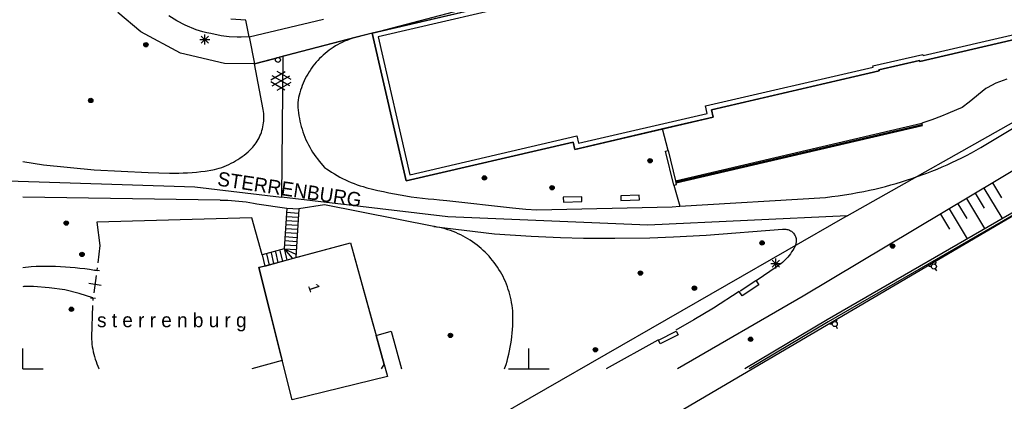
# Model space of a CAD drawing. Header units: millimetres. Extents: x 135944 to 142000, y 454200 to 456692.
# Tile 6 of 153: x 136800 to 136897, y 454797 to 454835. Entities that reach past the tile are written whole.
import ezdxf
from ezdxf.enums import TextEntityAlignment as Align

# ---------------------------------------------------------------- set-up
doc = ezdxf.new("R2010")
doc.units = ezdxf.units.MM
doc.layers.add('TotaalGBKN2013X$0$Contouren', color=251, linetype='Continuous')
doc.layers.add('TotaalGBKN2013X$0$Xref', color=251, linetype='Continuous')
doc.layers.add('TotaalGBKN2013X$0$PSVPORTS', color=251, linetype='Continuous', plot=False)
doc.styles.add('TotaalGBKN2013X$0$GBKN binnenstad 2009$0$Standard', font='txt')

# ---------------------------------------------------------------- blocks, each defined once
blk = doc.blocks.new('TotaalGBKN2013X$0$GBKN binnenstad 2009')
for p, q in [((136834503, 454833221), (136850165, 454836873)), ((136815207, 454834416), (136814420, 454834910)), ((136816029, 454833984), (136815207, 454834416)), ((136822041, 454834501), (136820551, 454834595)), ((136822355, 454832848), (136822041, 454834501)), ((136822355, 454832848), (136829706, 454834585)), ((136817138, 454833543), (136816029, 454833984)), ((136817771, 454833332), (136817138, 454833543)), ((136818167, 454833233), (136817771, 454833332)), ((136818569, 454833165), (136818167, 454833233)), ((136819598, 454832950), (136818569, 454833165)), ((136834503, 454833221), (136832808, 454832768)), ((136837878, 454818604), (136834503, 454833221)), ((136817490, 454832573), (136818490, 454832573)), ((136817636, 454832219), (136818344, 454832927)), ((136818344, 454832219), (136817636, 454832927)), ((136817990, 454832073), (136817990, 454833073)), ((136820388, 454832852), (136819598, 454832950)), ((136821182, 454832802), (136820388, 454832852)), ((136821589, 454832805), (136821182, 454832802)), ((136822355, 454832848), (136821589, 454832805)), ((136822355, 454832848), (136822877, 454830173)), ((136832808, 454832768), (136825364, 454830825)), ((136831328, 454832183), (136831107, 454832065)), ((136831553, 454832295), (136831328, 454832183)), ((136831781, 454832400), (136831553, 454832295)), ((136832012, 454832497), (136831781, 454832400)), ((136832246, 454832587), (136832012, 454832497)), ((136832483, 454832669), (136832246, 454832587)), ((136832808, 454832768), (136832483, 454832669)), ((136899100, 454832848), (136888622, 454830408)), ((136829871, 454831210), (136829682, 454831045)), ((136830065, 454831368), (136829871, 454831210)), ((136830264, 454831521), (136830065, 454831368)), ((136830468, 454831667), (136830264, 454831521)), ((136830677, 454831806), (136830468, 454831667)), ((136830890, 454831939), (136830677, 454831806)), ((136831107, 454832065), (136830890, 454831939)), ((136822877, 454830173), (136824948, 454830716)), ((136828980, 454830328), (136828820, 454830135)), ((136829147, 454830516), (136828980, 454830328)), ((136829320, 454830698), (136829147, 454830516)), ((136829498, 454830874), (136829320, 454830698)), ((136829682, 454831045), (136829498, 454830874)), ((136888589, 454830519), (136884597, 454829590)), ((136888622, 454830408), (136888589, 454830519)), ((136823757, 454825650), (136822877, 454830173)), ((136824504, 454828598), (136825906, 454829407)), ((136826504, 454828615), (136825118, 454829416)), ((136828281, 454829380), (136828151, 454829165)), ((136828376, 454829528), (136828281, 454829380)), ((136828517, 454829735), (136828376, 454829528)), ((136828665, 454829938), (136828517, 454829735)), ((136828820, 454830135), (136828665, 454829938)), ((136884622, 454829483), (136875996, 454827476)), ((136884597, 454829590), (136884622, 454829483)), ((136825905, 454827575), (136824504, 454828384)), ((136824641, 454827985), (136826374, 454828984)), ((136826374, 454827996), (136824642, 454828998)), ((136825118, 454827566), (136826504, 454828366)), ((136827701, 454828268), (136827606, 454828035)), ((136827803, 454828497), (136827701, 454828268)), ((136827912, 454828724), (136827803, 454828497)), ((136828028, 454828946), (136827912, 454828724)), ((136828151, 454829165), (136828028, 454828946)), ((136896141, 454828249), (136895279, 454827808)), ((136897225, 454828666), (136896141, 454828249)), ((136827368, 454827320), (136827304, 454827077)), ((136827440, 454827561), (136827368, 454827320)), ((136827519, 454827799), (136827440, 454827561)), ((136827606, 454828035), (136827519, 454827799)), ((136875996, 454827476), (136868056, 454825629)), ((136895162, 454827728), (136893516, 454826373)), ((136895279, 454827808), (136895162, 454827728)), ((136827200, 454826586), (136827159, 454826338)), ((136827159, 454826338), (136827165, 454826146)), ((136827248, 454826832), (136827200, 454826586)), ((136827304, 454827077), (136827248, 454826832)), ((136909878, 454826823), (136877108, 454807184)), ((136893516, 454826373), (136892809, 454825868)), ((136823785, 454825461), (136823757, 454825650)), ((136823805, 454825272), (136823785, 454825461)), ((136827165, 454826146), (136827181, 454825870)), ((136827181, 454825870), (136827204, 454825594)), ((136827204, 454825594), (136827236, 454825319)), ((136868056, 454825629), (136868226, 454824896)), ((136892252, 454825609), (136891399, 454825269)), ((136892809, 454825868), (136892252, 454825609)), ((136823787, 454824321), (136823806, 454824510)), ((136823818, 454825082), (136823805, 454825272)), ((136823806, 454824510), (136823818, 454824701)), ((136823822, 454824891), (136823818, 454825082)), ((136823818, 454824701), (136823822, 454824891)), ((136827236, 454825319), (136827275, 454825045)), ((136827275, 454825045), (136827323, 454824772)), ((136827323, 454824772), (136827378, 454824501)), ((136827378, 454824501), (136827441, 454824231)), ((136868226, 454824896), (136863208, 454823728)), ((136889817, 454824622), (136888830, 454824299)), ((136890767, 454824984), (136889817, 454824622)), ((136891399, 454825269), (136890767, 454824984)), ((136823504, 454823216), (136823570, 454823394)), ((136823570, 454823394), (136823629, 454823576)), ((136823629, 454823576), (136823680, 454823759)), ((136823680, 454823759), (136823724, 454823945)), ((136823724, 454823945), (136823759, 454824132)), ((136823759, 454824132), (136823787, 454824321)), ((136827441, 454824231), (136827512, 454823964)), ((136827512, 454823964), (136827590, 454823698)), ((136827590, 454823698), (136827677, 454823435)), ((136827677, 454823435), (136827770, 454823175)), ((136863208, 454823728), (136854533, 454821710)), ((136863755, 454821584), (136863208, 454823728)), ((136864486, 454818610), (136888830, 454824299)), ((136864513, 454818498), (136888857, 454824187)), ((136864544, 454818387), (136888883, 454824075)), ((136888883, 454824075), (136888830, 454824299)), ((136894822, 454821982), (136897957, 454823892)), ((136823064, 454822373), (136823166, 454822533)), ((136823166, 454822533), (136823261, 454822699)), ((136823261, 454822699), (136823349, 454822867)), ((136823349, 454822867), (136823430, 454823040)), ((136823430, 454823040), (136823504, 454823216)), ((136827770, 454823175), (136827872, 454822917)), ((136827872, 454822917), (136827980, 454822663)), ((136827980, 454822663), (136828096, 454822411)), ((136828096, 454822411), (136828219, 454822163)), ((136854363, 454822440), (136837878, 454818604)), ((136854533, 454821710), (136854363, 454822440)), ((136822065, 454821305), (136822258, 454821469)), ((136822258, 454821469), (136822446, 454821640)), ((136822446, 454821640), (136822628, 454821816)), ((136822628, 454821816), (136822718, 454821917)), ((136822718, 454821917), (136822840, 454822064)), ((136822840, 454822064), (136822955, 454822216)), ((136822955, 454822216), (136823064, 454822373)), ((136828219, 454822163), (136828350, 454821919)), ((136828350, 454821919), (136828487, 454821679)), ((136828487, 454821679), (136828631, 454821443)), ((136828631, 454821443), (136828782, 454821211)), ((136863512, 454821524), (136863755, 454821584)), ((136864340, 454818169), (136863512, 454821524)), ((136863755, 454821584), (136864486, 454818610)), ((136893728, 454821369), (136894200, 454821627)), ((136894200, 454821627), (136894667, 454821892)), ((136894667, 454821892), (136894822, 454821982)), ((136800000, 454820505), (136802058, 454820175)), ((136820807, 454820452), (136821028, 454820578)), ((136821028, 454820578), (136821244, 454820710)), ((136821244, 454820710), (136821456, 454820849)), ((136821456, 454820849), (136821664, 454820994)), ((136821664, 454820994), (136821867, 454821146)), ((136821867, 454821146), (136822065, 454821305)), ((136828782, 454821211), (136828939, 454820983)), ((136828939, 454820983), (136829104, 454820760)), ((136829104, 454820760), (136829274, 454820542)), ((136829274, 454820542), (136829805, 454819935)), ((136891806, 454820407), (136892292, 454820637)), ((136892292, 454820637), (136892775, 454820873)), ((136892775, 454820873), (136893253, 454821117)), ((136893253, 454821117), (136893728, 454821369)), ((136802058, 454820175), (136807064, 454819677)), ((136807064, 454819677), (136812389, 454819432)), ((136817151, 454819470), (136817584, 454819517)), ((136817584, 454819517), (136818016, 454819572)), ((136818016, 454819572), (136818761, 454819672)), ((136818761, 454819672), (136818924, 454819712)), ((136818924, 454819712), (136819169, 454819778)), ((136819169, 454819778), (136819412, 454819852)), ((136819412, 454819852), (136819652, 454819933)), ((136819652, 454819933), (136819889, 454820023)), ((136819889, 454820023), (136820124, 454820119)), ((136820124, 454820119), (136820355, 454820223)), ((136820355, 454820223), (136820583, 454820334)), ((136820583, 454820334), (136820807, 454820452)), ((136829805, 454819935), (136830002, 454819790)), ((136830002, 454819790), (136830257, 454819613)), ((136830257, 454819613), (136830516, 454819442)), ((136905410, 454819863), (136879463, 454804838)), ((136905523, 454819669), (136879578, 454804646)), ((136889329, 454819368), (136889831, 454819561)), ((136889831, 454819561), (136890329, 454819762)), ((136890329, 454819762), (136890825, 454819969)), ((136890825, 454819969), (136891317, 454820184)), ((136891317, 454820184), (136891806, 454820407)), ((136812389, 454819432), (136814481, 454819356)), ((136814481, 454819356), (136814976, 454819354)), ((136814976, 454819354), (136815411, 454819362)), ((136815411, 454819362), (136815847, 454819377)), ((136815847, 454819377), (136816282, 454819400)), ((136816282, 454819400), (136816717, 454819431)), ((136816717, 454819431), (136817151, 454819470)), ((136830516, 454819442), (136830780, 454819277)), ((136830780, 454819277), (136831048, 454819120)), ((136831048, 454819120), (136831319, 454818969)), ((136831319, 454818969), (136831595, 454818826)), ((136831595, 454818826), (136831874, 454818689)), ((136831874, 454818689), (136832156, 454818560)), ((136832156, 454818560), (136832442, 454818438)), ((136864486, 454818610), (136864544, 454818387)), ((136886805, 454818496), (136887320, 454818661)), ((136887320, 454818661), (136887833, 454818834)), ((136887833, 454818834), (136888825, 454819183)), ((136888825, 454819183), (136889329, 454819368)), ((136832442, 454818438), (136832731, 454818324)), ((136832731, 454818324), (136833022, 454818217)), ((136833022, 454818217), (136833316, 454818118)), ((136833316, 454818118), (136833613, 454818026)), ((136833613, 454818026), (136834003, 454817921)), ((136834003, 454817921), (136834545, 454817783)), ((136834545, 454817783), (136835088, 454817652)), ((136835088, 454817652), (136835633, 454817529)), ((136864340, 454818169), (136864583, 454818229)), ((136864340, 454818169), (136864932, 454816084)), ((136864583, 454818229), (136864544, 454818387)), ((136882458, 454817432), (136883084, 454817550)), ((136883084, 454817550), (136883668, 454817667)), ((136883668, 454817667), (136884196, 454817786)), ((136884196, 454817786), (136884722, 454817912)), ((136884722, 454817912), (136885246, 454818047)), ((136885246, 454818047), (136885768, 454818189)), ((136885768, 454818189), (136886288, 454818339)), ((136886288, 454818339), (136886805, 454818496)), ((136894959, 454817883), (136896732, 454814926)), ((136895817, 454818397), (136896703, 454816918)), ((136819487, 454816678), (136800000, 454816990)), ((136819487, 454816678), (136819904, 454816680)), ((136819904, 454816680), (136820266, 454816673)), ((136820266, 454816673), (136820628, 454816658)), ((136820628, 454816658), (136820989, 454816635)), ((136820989, 454816635), (136821349, 454816604)), ((136821349, 454816604), (136821709, 454816566)), ((136821709, 454816566), (136822068, 454816519)), ((136835633, 454817529), (136836181, 454817414)), ((136836181, 454817414), (136836729, 454817307)), ((136836729, 454817307), (136837279, 454817207)), ((136837279, 454817207), (136837831, 454817116)), ((136837831, 454817116), (136838383, 454817032)), ((136838383, 454817032), (136838937, 454816956)), ((136838937, 454816956), (136839492, 454816889)), ((136839492, 454816889), (136840048, 454816829)), ((136840048, 454816829), (136840605, 454816777)), ((136840605, 454816777), (136841162, 454816733)), ((136841162, 454816733), (136841904, 454816645)), ((136841904, 454816645), (136848389, 454815916)), ((136864932, 454816084), (136879309, 454816962)), ((136879309, 454816962), (136879941, 454817040)), ((136879941, 454817040), (136880572, 454817126)), ((136880572, 454817126), (136881202, 454817220)), ((136881202, 454817220), (136881831, 454817322)), ((136881831, 454817322), (136882458, 454817432)), ((136893244, 454816854), (136895017, 454813897)), ((136894102, 454817369), (136894988, 454815890)), ((136822068, 454816519), (136822426, 454816464)), ((136822426, 454816464), (136822782, 454816401)), ((136822782, 454816401), (136823137, 454816331)), ((136823137, 454816331), (136826076, 454815888)), ((136826076, 454815888), (136825829, 454811880)), ((136826076, 454815888), (136827260, 454815815)), ((136827260, 454815815), (136826963, 454811001)), ((136829805, 454816223), (136827260, 454815815)), ((136840603, 454814093), (136829805, 454816223)), ((136848389, 454815916), (136849715, 454815783)), ((136849715, 454815783), (136850793, 454815747)), ((136850793, 454815747), (136864172, 454816038)), ((136864172, 454816038), (136864932, 454816084)), ((136891529, 454815826), (136893301, 454812869)), ((136892386, 454816340), (136893273, 454814862)), ((136822634, 454814931), (136807322, 454814507)), ((136823645, 454811290), (136822634, 454814931)), ((136826002, 454814686), (136827186, 454814613)), ((136826027, 454815087), (136827211, 454815014)), ((136826052, 454815488), (136827236, 454815415)), ((136890671, 454815312), (136891557, 454813834)), ((136807322, 454814507), (136807612, 454812191)), ((136825953, 454813884), (136827137, 454813811)), ((136825978, 454814285), (136827162, 454814212)), ((136840685, 454814080), (136840603, 454814093)), ((136840603, 454814093), (136846606, 454813347)), ((136840953, 454814032), (136840685, 454814080)), ((136841219, 454813976), (136840953, 454814032)), ((136841483, 454813913), (136841219, 454813976)), ((136841746, 454813842), (136841483, 454813913)), ((136842006, 454813763), (136841746, 454813842)), ((136842264, 454813676), (136842006, 454813763)), ((136842519, 454813582), (136842264, 454813676)), ((136867535, 454813240), (136875061, 454813802)), ((136875061, 454813802), (136875114, 454813810)), ((136875114, 454813810), (136875210, 454813819)), ((136875210, 454813819), (136875306, 454813819)), ((136875306, 454813819), (136875402, 454813812)), ((136875402, 454813812), (136875497, 454813796)), ((136875497, 454813796), (136875590, 454813773)), ((136875590, 454813773), (136875681, 454813742)), ((136875681, 454813742), (136875769, 454813703)), ((136875769, 454813703), (136875854, 454813658)), ((136875854, 454813658), (136875935, 454813605)), ((136825879, 454812682), (136827063, 454812609)), ((136825904, 454813083), (136827088, 454813010)), ((136825928, 454813484), (136827112, 454813411)), ((136842771, 454813480), (136842519, 454813582)), ((136843021, 454813371), (136842771, 454813480)), ((136843267, 454813255), (136843021, 454813371)), ((136843509, 454813132), (136843267, 454813255)), ((136843748, 454813001), (136843509, 454813132)), ((136843982, 454812864), (136843748, 454813001)), ((136844213, 454812719), (136843982, 454812864)), ((136844439, 454812568), (136844213, 454812719)), ((136846606, 454813347), (136850239, 454813112)), ((136850239, 454813112), (136853115, 454812995)), ((136853115, 454812995), (136855396, 454812939)), ((136855396, 454812939), (136858511, 454812923)), ((136858511, 454812923), (136861951, 454812959)), ((136861951, 454812959), (136864283, 454813051)), ((136864283, 454813051), (136867535, 454813240)), ((136875935, 454813605), (136876011, 454813546)), ((136876011, 454813546), (136876082, 454813481)), ((136876082, 454813481), (136876147, 454813410)), ((136876147, 454813410), (136876206, 454813334)), ((136876206, 454813334), (136876258, 454813254)), ((136876258, 454813254), (136876304, 454813169)), ((136876304, 454813169), (136876343, 454813081)), ((136876343, 454813081), (136876374, 454812990)), ((136876374, 454812990), (136876397, 454812897)), ((136876397, 454812897), (136876413, 454812802)), ((136876413, 454812802), (136876420, 454812706)), ((136876420, 454812706), (136876420, 454812609)), ((136807612, 454812191), (136807421, 454810479)), ((136825829, 454811880), (136823645, 454811290)), ((136825829, 454811880), (136827013, 454811807)), ((136825829, 454811880), (136826960, 454811333)), ((136825829, 454811880), (136826605, 454810937)), ((136825848, 454811789), (136826081, 454810762)), ((136825854, 454812281), (136827038, 454812208)), ((136826963, 454811001), (136832366, 454812467)), ((136832366, 454812467), (136834532, 454804696)), ((136844661, 454812411), (136844439, 454812568)), ((136844878, 454812247), (136844661, 454812411)), ((136845090, 454812076), (136844878, 454812247)), ((136845297, 454811900), (136845090, 454812076)), ((136845498, 454811717), (136845297, 454811900)), ((136845694, 454811529), (136845498, 454811717)), ((136876072, 454811736), (136875960, 454811561)), ((136876178, 454811916), (136876072, 454811736)), ((136876300, 454812147), (136876178, 454811916)), ((136876339, 454812235), (136876300, 454812147)), ((136876371, 454812326), (136876339, 454812235)), ((136876395, 454812419), (136876371, 454812326)), ((136876411, 454812514), (136876395, 454812419)), ((136876420, 454812609), (136876411, 454812514)), ((136823645, 454811290), (136823899, 454810169)), ((136823899, 454810169), (136826963, 454811001)), ((136824085, 454811389), (136824339, 454810268)), ((136824526, 454811489), (136824771, 454810406)), ((136824966, 454811589), (136825207, 454810524)), ((136825407, 454811689), (136825644, 454810643)), ((136845885, 454811335), (136845694, 454811529)), ((136846070, 454811135), (136845885, 454811335)), ((136846249, 454810930), (136846070, 454811135)), ((136846421, 454810720), (136846249, 454810930)), ((136874042, 454810057), (136874750, 454810765)), ((136874750, 454810057), (136874042, 454810765)), ((136874396, 454809911), (136874396, 454810911)), ((136875386, 454810842), (136875226, 454810685)), ((136875447, 454810906), (136875386, 454810842)), ((136875585, 454811062), (136875447, 454810906)), ((136875716, 454811224), (136875585, 454811062)), ((136875841, 454811390), (136875716, 454811224)), ((136875960, 454811561), (136875841, 454811390)), ((136800000, 454810035), (136800825, 454810129)), ((136800825, 454810129), (136801307, 454810150)), ((136801307, 454810150), (136801790, 454810162)), ((136801790, 454810162), (136802272, 454810167)), ((136802272, 454810167), (136802755, 454810164)), ((136802755, 454810164), (136803237, 454810153)), ((136803237, 454810153), (136803719, 454810133)), ((136803719, 454810133), (136804201, 454810106)), ((136804201, 454810106), (136804683, 454810071)), ((136804683, 454810071), (136805163, 454810028)), ((136805163, 454810028), (136805643, 454809976)), ((136805643, 454809976), (136806122, 454809917)), ((136806122, 454809917), (136806600, 454809850)), ((136806600, 454809850), (136807077, 454809775)), ((136807077, 454809775), (136807337, 454809731)), ((136807586, 454809705), (136807090, 454809761)), ((136807338, 454809733), (136807366, 454809981)), ((136823899, 454810169), (136823320, 454810012)), ((136823320, 454810012), (136825630, 454800810)), ((136846588, 454810505), (136846421, 454810720)), ((136846748, 454810285), (136846588, 454810505)), ((136846901, 454810061), (136846748, 454810285)), ((136847048, 454809832), (136846901, 454810061)), ((136847188, 454809599), (136847048, 454809832)), ((136874534, 454810114), (136872466, 454808707)), ((136873896, 454810411), (136874896, 454810411)), ((136874715, 454810247), (136874534, 454810114)), ((136874890, 454810387), (136874715, 454810247)), ((136875061, 454810533), (136874890, 454810387)), ((136875226, 454810685), (136875061, 454810533)), ((136889780, 454810125), (136889531, 454810125)), ((136890154, 454810341), (136890279, 454810558)), ((136890155, 454809909), (136890281, 454809692)), ((136807263, 454809238), (136807003, 454807506)), ((136847321, 454809361), (136847188, 454809599)), ((136847447, 454809121), (136847321, 454809361)), ((136847566, 454808876), (136847447, 454809121)), ((136847678, 454808628), (136847566, 454808876)), ((136800087, 454808138), (136800000, 454808129)), ((136800324, 454808154), (136800087, 454808138)), ((136800562, 454808162), (136800324, 454808154)), ((136800799, 454808162), (136800562, 454808162)), ((136801063, 454808152), (136800799, 454808162)), ((136802618, 454808029), (136801063, 454808152)), ((136804165, 454807832), (136802618, 454808029)), ((136805555, 454807451), (136804165, 454807832)), ((136806518, 454808464), (136807748, 454808280)), ((136847782, 454808377), (136847678, 454808628)), ((136847879, 454808123), (136847782, 454808377)), ((136847969, 454807866), (136847879, 454808123)), ((136848051, 454807606), (136847969, 454807866)), ((136870889, 454807707), (136872439, 454808751)), ((136872728, 454808323), (136871076, 454807209)), ((136872439, 454808751), (136872466, 454808707)), ((136872466, 454808707), (136872728, 454808323)), ((136806927, 454807012), (136805555, 454807451)), ((136806678, 454807022), (136807178, 454807002)), ((136806928, 454807012), (136806918, 454806762)), ((136848125, 454807345), (136848051, 454807606)), ((136848191, 454807081), (136848125, 454807345)), ((136848250, 454806815), (136848191, 454807081)), ((136877108, 454807184), (136864702, 454800000)), ((136870793, 454807644), (136868237, 454806010)), ((136871076, 454807209), (136870793, 454807644)), ((136806898, 454806263), (136806775, 454803173)), ((136848301, 454806548), (136848250, 454806815)), ((136848344, 454806280), (136848301, 454806548)), ((136848379, 454806010), (136848344, 454806280)), ((136848406, 454805739), (136848379, 454806010)), ((136868237, 454806010), (136866311, 454804845)), ((136848425, 454805468), (136848406, 454805739)), ((136848429, 454805312), (136848425, 454805468)), ((136848426, 454804603), (136848432, 454804957)), ((136848432, 454804957), (136848429, 454805312)), ((136834532, 454804696), (136834915, 454803304)), ((136848392, 454803896), (136848413, 454804249)), ((136848413, 454804249), (136848426, 454804603)), ((136866311, 454804845), (136864510, 454803823)), ((136879463, 454804838), (136871343, 454800000)), ((136879578, 454804646), (136871781, 454800000)), ((136879979, 454804431), (136879730, 454804431)), ((136880353, 454804647), (136880478, 454804864)), ((136880354, 454804215), (136880480, 454803998)), ((136806775, 454803173), (136806785, 454802924)), ((136834915, 454803304), (136836405, 454803720)), ((136835701, 454800443), (136834915, 454803304)), ((136836405, 454803720), (136837421, 454800000)), ((136848280, 454802839), (136848325, 454803191)), ((136848325, 454803191), (136848363, 454803543)), ((136848363, 454803543), (136848392, 454803896)), ((136800000, 454800000), (136800000, 454802000)), ((136806785, 454802924), (136806804, 454802676)), ((136806804, 454802676), (136806830, 454802428)), ((136806830, 454802428), (136806865, 454802182)), ((136806865, 454802182), (136806907, 454801936)), ((136848097, 454801793), (136848166, 454802140)), ((136848166, 454802140), (136848227, 454802489)), ((136848227, 454802489), (136848280, 454802839)), ((136850000, 454800000), (136850000, 454802000)), ((136862758, 454802828), (136857636, 454800000)), ((136862795, 454802849), (136862758, 454802828)), ((136806907, 454801936), (136806957, 454801692)), ((136806957, 454801692), (136807015, 454801450)), ((136807015, 454801450), (136807080, 454801210)), ((136807080, 454801210), (136807154, 454800972)), ((136847844, 454800761), (136847936, 454801103)), ((136847936, 454801103), (136848021, 454801447)), ((136848021, 454801447), (136848097, 454801793)), ((136807154, 454800972), (136807235, 454800736)), ((136807235, 454800736), (136807323, 454800504)), ((136807323, 454800504), (136807419, 454800274)), ((136807419, 454800274), (136807522, 454800047)), ((136807522, 454800047), (136807545, 454800000)), ((136825630, 454800810), (136822637, 454800000)), ((136835434, 454800000), (136835701, 454800443)), ((136847608, 454800000), (136847637, 454800084)), ((136847637, 454800084), (136847744, 454800422)), ((136847744, 454800422), (136847844, 454800761)), ((136800000, 454800000), (136802000, 454800000)), ((136848000, 454800000), (136850000, 454800000)), ((136850000, 454800000), (136852000, 454800000))]:
    blk.add_line(p, q)
for centre, radius in [((136812157, 454832064), 215), ((136812157, 454832064), 155), ((136812157, 454832064), 95), ((136812157, 454832064), 35), ((136825213, 454830566), 250), ((136806715, 454826550), 215), ((136806715, 454826550), 155), ((136806715, 454826550), 95), ((136806715, 454826550), 35), ((136861972, 454820588), 215), ((136861972, 454820588), 155), ((136861972, 454820588), 95), ((136861972, 454820588), 35), ((136845602, 454818888), 215), ((136845602, 454818888), 155), ((136845602, 454818888), 95), ((136845602, 454818888), 35), ((136852298, 454817912), 215), ((136852298, 454817912), 155), ((136852298, 454817912), 95), ((136852298, 454817912), 35), ((136804293, 454814417), 215), ((136804293, 454814417), 155), ((136804293, 454814417), 95), ((136804293, 454814417), 35), ((136873039, 454812454), 215), ((136873039, 454812454), 155), ((136873039, 454812454), 95), ((136873039, 454812454), 35), ((136885936, 454812152), 215), ((136885936, 454812152), 155), ((136885936, 454812152), 95), ((136885936, 454812152), 35), ((136805847, 454811325), 215), ((136805847, 454811325), 155), ((136805847, 454811325), 95), ((136805847, 454811325), 35), ((136890030, 454810125), 250), ((136861017, 454809472), 215), ((136861017, 454809472), 155), ((136861017, 454809472), 95), ((136861017, 454809472), 35), ((136866352, 454807981), 215), ((136866352, 454807981), 155), ((136866352, 454807981), 95), ((136866352, 454807981), 35), ((136804801, 454805892), 215), ((136804801, 454805892), 155), ((136804801, 454805892), 95), ((136804801, 454805892), 35), ((136880229, 454804431), 250), ((136842244, 454803314), 215), ((136842244, 454803314), 155), ((136842244, 454803314), 95), ((136842244, 454803314), 35), ((136871916, 454802931), 215), ((136871916, 454802931), 155), ((136871916, 454802931), 95), ((136871916, 454802931), 35), ((136856581, 454801889), 215), ((136856581, 454801889), 155), ((136856581, 454801889), 95), ((136856581, 454801889), 35)]:
    blk.add_circle(centre, radius)
for points in [[(136853397, 454816968), (136853410, 454816503), (136855247, 454816554), (136855234, 454817019)], [(136859077, 454817126), (136859090, 454816661), (136860927, 454816712), (136860914, 454817177)], [(136862795, 454802849), (136864553, 454803739), (136864740, 454803370), (136862982, 454802480)]]:
    blk.add_3dface(points)
at = {"style": 'TotaalGBKN2013X$0$GBKN binnenstad 2009$0$Standard'}
blk.add_text('STERRENBURG', height=1400, rotation=351.430611, dxfattribs=at).set_placement((136819155.3, 454818141.4))
blk.add_text('1', height=1054, rotation=288.6077, dxfattribs=at).set_placement((136828663.5, 454808399.2), align=Align.MIDDLE_LEFT)
blk.add_text('s t e r r e n b u r g', height=1400, dxfattribs=at).set_placement((136807335, 454804121))

msp = doc.modelspace()

# ---------------------------------------------------------------- linework, layer by layer
at = {"layer": 'TotaalGBKN2013X$0$Contouren'}
for p, q in [((136834.503, 454833.221), (136925.77, 454857.162)), ((136881.459, 454815.137), (136931.472, 454843.442)), ((136811.655, 454833.324), (136809.399, 454835.26)), ((136815.58, 454831.223), (136811.655, 454833.324)), ((136834.503, 454833.221), (136822.888, 454830.175)), ((136819.916, 454830.209), (136815.58, 454831.223)), ((136822.888, 454830.175), (136819.916, 454830.209)), ((136825.68, 454830.907), (136825.571, 454816.993)), ((136841.096, 454781.831), (136905.541, 454819.688)), ((136788.557, 454818.939), (136816.988, 454818.013)), ((136816.988, 454818.013), (136825.571, 454816.993)), ((136841.994, 454815.044), (136825.571, 454816.993)), ((136881.459, 454815.137), (136835.493, 454788.72)), ((136861.745, 454814.229), (136841.994, 454815.044)), ((136881.459, 454815.137), (136861.745, 454814.229)), ((136823.32, 454810.012), (136832.366, 454812.467)), ((136832.366, 454812.467), (136836.033, 454799.248)), ((136826.607, 454796.921), (136823.32, 454810.012)), ((136836.033, 454799.248), (136826.607, 454796.921))]:
    msp.add_line(p, q, dxfattribs=at)
at = {"layer": 'TotaalGBKN2013X$0$PSVPORTS'}
for points in [[(136851.037, 454837.076), (136834.503, 454833.221), (136837.878, 454818.604), (136854.363, 454822.44), (136854.533, 454821.71), (136868.226, 454824.896), (136868.056, 454825.629), (136884.622, 454829.483), (136884.597, 454829.59), (136888.589, 454830.519), (136888.622, 454830.408), (136899.1, 454832.848)], [(136851.62, 454836.699), (136835.102, 454832.847), (136838.253, 454819.205), (136854.737, 454823.04), (136854.907, 454822.31), (136867.626, 454825.27), (136867.456, 454826.003), (136884.021, 454829.857), (136883.996, 454829.964), (136888.934, 454831.113), (136888.967, 454831.002), (136898.497, 454833.221)]]:
    msp.add_lwpolyline(points, dxfattribs=at)

# ---------------------------------------------------------------- block references
at = {"layer": 'TotaalGBKN2013X$0$Xref', "xscale": 0.0009999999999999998, "yscale": 0.0009999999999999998, "zscale": 0.0009999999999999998}
msp.add_blockref('TotaalGBKN2013X$0$GBKN binnenstad 2009', (0, 0), dxfattribs=at)

doc.saveas('drawing.dxf')
